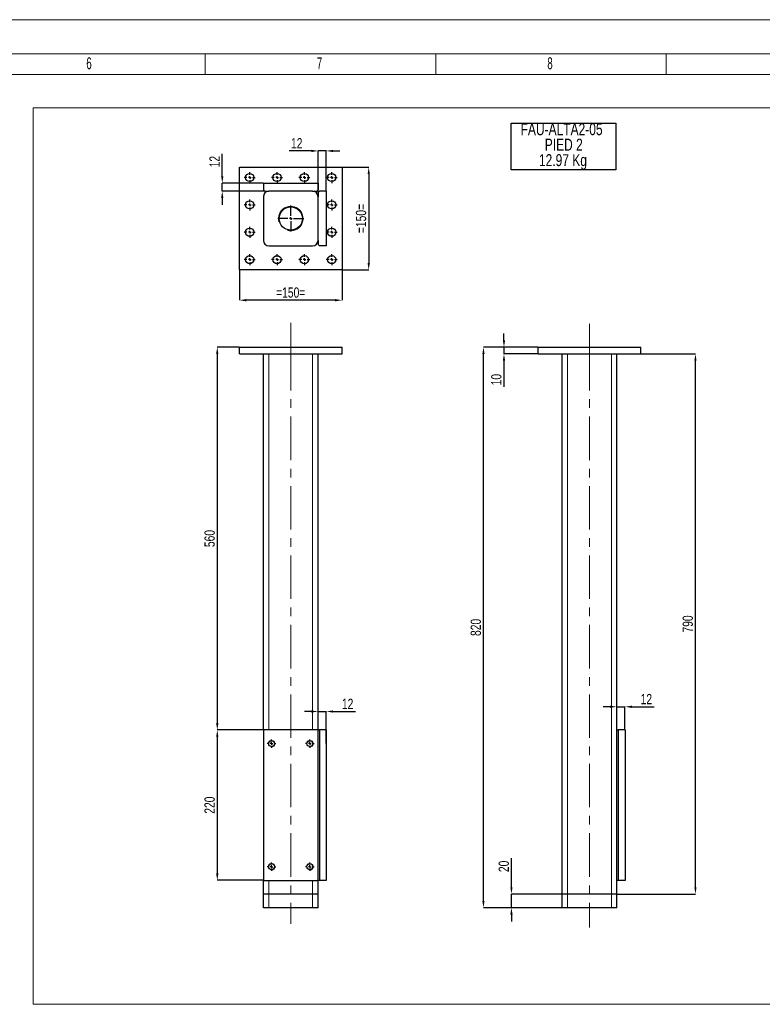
# Model space of a CAD drawing. Header units: millimetres. Extents: x 0 to 841, y 0 to 594.
# Tile 3 of 5: x 366 to 583, y 306 to 594. Entities that reach past the tile are written whole.
import ezdxf

# ---------------------------------------------------------------- set-up
doc = ezdxf.new("R2010")
doc.units = ezdxf.units.MM
doc.header["$PDSIZE"] = -1
doc.linetypes.add('CENTERX2', pattern=[20.32, 12.7, -2.54, 2.54, -2.54])
for name, color, linetype in [('COTES', 1, 'Continuous'), ('NOTES', 6, 'Continuous'), ('TRAIT-FINS', 9, 'Continuous'), ('TRAIT-MIXTES', 3, 'CENTERX2')]:
    doc.layers.add(name, color=color, linetype=linetype)
doc.layers.add('TRAIT-FORT', color=4, linetype='Continuous', lineweight=25)
doc.styles.add('SLDTEXTSTYLE0', font='TXT', dxfattribs={"width": 0.75})
doc.styles.add('SLDTEXTSTYLE1', font='TXT', dxfattribs={"width": 0.605})
doc.dimstyles.new('SLDDIMSTYLE4', dxfattribs={"dimtxt": 3, "dimasz": 2, "dimexe": 0, "dimexo": 0.0625, "dimgap": 0.75, "dimtad": 1, "dimlfac": 5, "dimrnd": 1e-09, "dimzin": 12, "dimdsep": 46, "dimtxsty": 'SLDTEXTSTYLE0', "dimsah": 1, "dimcen": 0.09, "dimadec": 0, "dimazin": 3, "dimtfac": 1, "dimtofl": 0, "dimtmove": 0, "dimatfit": 3, "dimfxl": 1, "dimfrac": 2, "dimtolj": 1, "dimtzin": 12, "dimarcsym": 0})
doc.dimstyles.new('SLDDIMSTYLE5', dxfattribs={"dimtxt": 3, "dimasz": 2, "dimexe": 0, "dimexo": 0.0625, "dimgap": 0.75, "dimtad": 1, "dimlfac": 5, "dimrnd": 1e-09, "dimzin": 12, "dimdsep": 46, "dimtxsty": 'SLDTEXTSTYLE0', "dimsah": 1, "dimcen": 0.09, "dimadec": 0, "dimazin": 3, "dimtfac": 1, "dimtmove": 0, "dimatfit": 0, "dimfxl": 1, "dimfrac": 2, "dimtolj": 1, "dimtzin": 12, "dimarcsym": 0})

# ---------------------------------------------------------------- blocks, each defined once
blk = doc.blocks.new('_D_28')
at = {"layer": 'COTES', "color": 0, "lineweight": -2, "transparency": 16777216}
for p, q in [((517.82, 498.14), (501.88, 498.14)), ((501.88, 336.14), (501.88, 496.14)), ((524.82, 334.14), (501.88, 334.14))]:
    blk.add_line(p, q, dxfattribs=at)
at = {"layer": 'COTES', "color": 0, "transparency": 16777216}
for points in [[(501.55, 496.14), (502.22, 496.14), (501.88, 498.14)], [(501.55, 336.14), (502.22, 336.14), (501.88, 334.14)]]:
    blk.add_solid(points, dxfattribs=at)
at = {"layer": 'Defpoints', "color": 0, "transparency": 16777216}
for p in [(501.88, 498.14), (517.88, 498.14), (524.88, 334.14)]:
    blk.add_point(p, dxfattribs=at)
at = {"layer": 'COTES', "color": 0, "transparency": 16777216, "insert": (498.13, 416.14), "char_height": 3, "attachment_point": 2, "rotation": 90, "style": 'SLDTEXTSTYLE0'}
blk.add_mtext('\\A1;820', dxfattribs=at)
blk = doc.blocks.new('_D_29')
at = {"layer": 'COTES', "color": 0, "lineweight": -2, "transparency": 16777216}
for p, q in [((547.95, 496.14), (563.88, 496.14)), ((563.88, 340.14), (563.88, 494.14)), ((540.95, 338.14), (563.88, 338.14))]:
    blk.add_line(p, q, dxfattribs=at)
at = {"layer": 'COTES', "color": 0, "transparency": 16777216}
for points in [[(563.55, 494.14), (564.22, 494.14), (563.88, 496.14)], [(563.55, 340.14), (564.22, 340.14), (563.88, 338.14)]]:
    blk.add_solid(points, dxfattribs=at)
at = {"layer": 'Defpoints', "color": 0, "transparency": 16777216}
for p in [(547.88, 496.14), (563.88, 496.14), (540.88, 338.14)]:
    blk.add_point(p, dxfattribs=at)
at = {"layer": 'COTES', "color": 0, "transparency": 16777216, "insert": (560.13, 417.14), "char_height": 3, "attachment_point": 2, "rotation": 90, "style": 'SLDTEXTSTYLE0'}
blk.add_mtext('\\A1;790', dxfattribs=at)
blk = doc.blocks.new('_D_30')
at = {"layer": 'COTES', "color": 0, "lineweight": -2, "transparency": 16777216}
for p, q in [((507.88, 500.14), (507.88, 502.14)), ((517.82, 498.14), (507.88, 498.14)), ((507.88, 498.14), (507.88, 496.14)), ((517.82, 496.14), (507.88, 496.14)), ((507.88, 494.14), (507.88, 486.57))]:
    blk.add_line(p, q, dxfattribs=at)
at = {"layer": 'COTES', "color": 0, "transparency": 16777216}
for points in [[(507.55, 500.14), (508.22, 500.14), (507.88, 498.14)], [(507.55, 494.14), (508.22, 494.14), (507.88, 496.14)]]:
    blk.add_solid(points, dxfattribs=at)
at = {"layer": 'Defpoints', "color": 0, "transparency": 16777216}
for p in [(507.88, 498.14), (517.88, 498.14), (517.88, 496.14)]:
    blk.add_point(p, dxfattribs=at)
at = {"layer": 'COTES', "color": 0, "transparency": 16777216, "insert": (504.13, 488.63), "char_height": 3, "attachment_point": 2, "rotation": 90, "style": 'SLDTEXTSTYLE0'}
blk.add_mtext('\\A1;10', dxfattribs=at)
blk = doc.blocks.new('_D_31')
at = {"layer": 'COTES', "color": 0, "lineweight": -2, "transparency": 16777216}
for p, q in [((510.07, 340.14), (510.07, 348.65)), ((524.82, 338.14), (510.07, 338.14)), ((510.07, 334.14), (510.07, 338.14)), ((524.82, 334.14), (510.07, 334.14)), ((510.07, 332.14), (510.07, 330.14))]:
    blk.add_line(p, q, dxfattribs=at)
at = {"layer": 'COTES', "color": 0, "transparency": 16777216}
for points in [[(509.74, 340.14), (510.4, 340.14), (510.07, 338.14)], [(509.74, 332.14), (510.4, 332.14), (510.07, 334.14)]]:
    blk.add_solid(points, dxfattribs=at)
at = {"layer": 'Defpoints', "color": 0, "transparency": 16777216}
for p in [(510.07, 338.14), (524.88, 338.14), (524.88, 334.14)]:
    blk.add_point(p, dxfattribs=at)
at = {"layer": 'COTES', "color": 0, "transparency": 16777216, "insert": (506.32, 346.22), "char_height": 3, "attachment_point": 2, "rotation": 90, "style": 'SLDTEXTSTYLE0'}
blk.add_mtext('\\A1;20', dxfattribs=at)
blk = doc.blocks.new('_D_32')
at = {"layer": 'COTES', "color": 0, "lineweight": -2, "transparency": 16777216}
for p, q in [((538.88, 392.92), (536.88, 392.92)), ((540.88, 386.2), (540.88, 392.92)), ((540.88, 392.92), (543.28, 392.92)), ((543.28, 386.2), (543.28, 392.92)), ((545.28, 392.92), (551.78, 392.92))]:
    blk.add_line(p, q, dxfattribs=at)
at = {"layer": 'COTES', "color": 0, "transparency": 16777216}
for points in [[(538.88, 393.25), (538.88, 392.58), (540.88, 392.92)], [(545.28, 393.25), (545.28, 392.58), (543.28, 392.92)]]:
    blk.add_solid(points, dxfattribs=at)
at = {"layer": 'Defpoints', "color": 0, "transparency": 16777216}
for p in [(543.28, 392.92), (540.88, 386.14), (543.28, 386.14)]:
    blk.add_point(p, dxfattribs=at)
at = {"layer": 'COTES', "color": 0, "transparency": 16777216, "insert": (549.53, 396.67), "char_height": 3, "attachment_point": 2, "style": 'SLDTEXTSTYLE0'}
blk.add_mtext('\\A1;12', dxfattribs=at)
blk = doc.blocks.new('SW_NOTE_8')
at = {"layer": 'NOTES', "color": 0}
for p, q in [((-0.08, -9.14), (-0.08, 4.49)), ((-0.08, 4.49), (30.57, 4.49)), ((30.57, 4.49), (30.57, -9.14)), ((30.57, -9.14), (-0.08, -9.14))]:
    blk.add_line(p, q, dxfattribs=at)
at = {"layer": 'NOTES', "color": 0, "char_height": 3.5, "attachment_point": 2, "style": 'SLDTEXTSTYLE0'}
for s, insert in [('FAU-ALTA2-05', (14.71, 4.51)), ('PIED 2', (15.34, -0.01)), ('12.97 Kg', (15.11, -4.54))]:
    blk.add_mtext(s, dxfattribs=dict(at, insert=insert))
blk = doc.blocks.new('_D_33')
at = {"layer": 'COTES', "color": 0, "lineweight": -2, "transparency": 16777216}
for p, q in [((430.45, 498.14), (424.03, 498.14)), ((424.03, 496.14), (424.03, 388.14)), ((437.45, 386.14), (424.03, 386.14))]:
    blk.add_line(p, q, dxfattribs=at)
at = {"layer": 'COTES', "color": 0, "transparency": 16777216}
for points in [[(423.69, 496.14), (424.36, 496.14), (424.03, 498.14)], [(423.69, 388.14), (424.36, 388.14), (424.03, 386.14)]]:
    blk.add_solid(points, dxfattribs=at)
at = {"layer": 'Defpoints', "color": 0, "transparency": 16777216}
for p in [(430.51, 498.14), (424.03, 386.14), (437.51, 386.14)]:
    blk.add_point(p, dxfattribs=at)
at = {"layer": 'COTES', "color": 0, "transparency": 16777216, "insert": (420.28, 442.14), "char_height": 3, "attachment_point": 2, "rotation": 90, "style": 'SLDTEXTSTYLE0'}
blk.add_mtext('\\A1;560', dxfattribs=at)
blk = doc.blocks.new('_D_34')
at = {"layer": 'COTES', "color": 0, "lineweight": -2, "transparency": 16777216}
for p, q in [((437.45, 386.14), (424.03, 386.14)), ((424.03, 384.14), (424.03, 344.14)), ((437.45, 342.14), (424.03, 342.14))]:
    blk.add_line(p, q, dxfattribs=at)
at = {"layer": 'COTES', "color": 0, "transparency": 16777216}
for points in [[(423.69, 384.14), (424.36, 384.14), (424.03, 386.14)], [(423.69, 344.14), (424.36, 344.14), (424.03, 342.14)]]:
    blk.add_solid(points, dxfattribs=at)
at = {"layer": 'Defpoints', "color": 0, "transparency": 16777216}
for p in [(437.51, 386.14), (424.03, 342.14), (437.51, 342.14)]:
    blk.add_point(p, dxfattribs=at)
at = {"layer": 'COTES', "color": 0, "transparency": 16777216, "insert": (420.28, 364.14), "char_height": 3, "attachment_point": 2, "rotation": 90, "style": 'SLDTEXTSTYLE0'}
blk.add_mtext('\\A1;220', dxfattribs=at)
blk = doc.blocks.new('_D_35')
at = {"layer": 'COTES', "color": 0, "lineweight": -2, "transparency": 16777216}
for p, q in [((451.51, 391.53), (449.51, 391.53)), ((453.51, 386.2), (453.51, 391.53)), ((453.51, 391.53), (455.91, 391.53)), ((455.91, 382.2), (455.91, 391.53)), ((457.91, 391.53), (464.41, 391.53))]:
    blk.add_line(p, q, dxfattribs=at)
at = {"layer": 'COTES', "color": 0, "transparency": 16777216}
for points in [[(451.51, 391.86), (451.51, 391.2), (453.51, 391.53)], [(457.91, 391.86), (457.91, 391.2), (455.91, 391.53)]]:
    blk.add_solid(points, dxfattribs=at)
at = {"layer": 'Defpoints', "color": 0, "transparency": 16777216}
for p in [(455.91, 391.53), (453.51, 386.14), (455.91, 382.14)]:
    blk.add_point(p, dxfattribs=at)
at = {"layer": 'COTES', "color": 0, "transparency": 16777216, "insert": (462.16, 395.28), "char_height": 3, "attachment_point": 2, "style": 'SLDTEXTSTYLE0'}
blk.add_mtext('\\A1;12', dxfattribs=at)
blk = doc.blocks.new('SW_CENTERMARKSYMBOL_22')
at = {"layer": 'TRAIT-MIXTES', "color": 0}
for p, q in [((-0.8, 0), (-1.25, 0)), ((0, 0), (-0.4, 0)), ((0, 0.8), (0, 1.25)), ((0, 0), (0, 0.4)), ((0, 0), (0, -0.4)), ((0, 0), (0.4, 0)), ((0.8, 0), (1.25, 0)), ((0, -0.8), (0, -1.25))]:
    blk.add_line(p, q, dxfattribs=at)
blk = doc.blocks.new('SW_CENTERMARKSYMBOL_23')
at = {"layer": 'TRAIT-MIXTES', "color": 0}
for p, q in [((-0.8, 0), (-1.25, 0)), ((0, 0), (-0.4, 0)), ((0, 0.8), (0, 1.25)), ((0, 0), (0, 0.4)), ((0, 0), (0, -0.4)), ((0, 0), (0.4, 0)), ((0.8, 0), (1.25, 0)), ((0, -0.8), (0, -1.25))]:
    blk.add_line(p, q, dxfattribs=at)
blk = doc.blocks.new('SW_CENTERMARKSYMBOL_24')
at = {"layer": 'TRAIT-MIXTES', "color": 0}
for p, q in [((-0.8, 0), (-1.25, 0)), ((0, 0), (-0.4, 0)), ((0, 0.8), (0, 1.25)), ((0, 0), (0, 0.4)), ((0, 0), (0, -0.4)), ((0, 0), (0.4, 0)), ((0.8, 0), (1.25, 0)), ((0, -0.8), (0, -1.25))]:
    blk.add_line(p, q, dxfattribs=at)
blk = doc.blocks.new('SW_CENTERMARKSYMBOL_25')
at = {"layer": 'TRAIT-MIXTES', "color": 0}
for p, q in [((-0.8, 0), (-1.25, 0)), ((0, 0), (-0.4, 0)), ((0, 0.8), (0, 1.25)), ((0, 0), (0, 0.4)), ((0, 0), (0, -0.4)), ((0, 0), (0.4, 0)), ((0.8, 0), (1.25, 0)), ((0, -0.8), (0, -1.25))]:
    blk.add_line(p, q, dxfattribs=at)
blk = doc.blocks.new('_D_36')
at = {"layer": 'COTES', "color": 0, "lineweight": -2, "transparency": 16777216}
for p, q in [((425.49, 548.16), (425.49, 554.66)), ((437.45, 546.16), (425.49, 546.16)), ((425.49, 543.76), (425.49, 546.16)), ((437.85, 543.76), (425.49, 543.76)), ((425.49, 541.76), (425.49, 539.76))]:
    blk.add_line(p, q, dxfattribs=at)
at = {"layer": 'COTES', "color": 0, "transparency": 16777216}
for points in [[(425.15, 548.16), (425.82, 548.16), (425.49, 546.16)], [(425.15, 541.76), (425.82, 541.76), (425.49, 543.76)]]:
    blk.add_solid(points, dxfattribs=at)
at = {"layer": 'Defpoints', "color": 0, "transparency": 16777216}
for p in [(425.49, 546.16), (437.51, 546.16), (437.91, 543.76)]:
    blk.add_point(p, dxfattribs=at)
at = {"layer": 'COTES', "color": 0, "transparency": 16777216, "insert": (421.74, 552.41), "char_height": 3, "attachment_point": 2, "rotation": 90, "style": 'SLDTEXTSTYLE0'}
blk.add_mtext('\\A1;12', dxfattribs=at)
blk = doc.blocks.new('_D_37')
at = {"layer": 'COTES', "color": 0, "lineweight": -2, "transparency": 16777216}
for p, q in [((451.51, 555.55), (445.01, 555.55)), ((453.51, 543.42), (453.51, 555.55)), ((455.91, 555.55), (453.51, 555.55)), ((455.91, 543.82), (455.91, 555.55)), ((457.91, 555.55), (459.91, 555.55))]:
    blk.add_line(p, q, dxfattribs=at)
at = {"layer": 'COTES', "color": 0, "transparency": 16777216}
for points in [[(451.51, 555.88), (451.51, 555.21), (453.51, 555.55)], [(457.91, 555.88), (457.91, 555.21), (455.91, 555.55)]]:
    blk.add_solid(points, dxfattribs=at)
at = {"layer": 'Defpoints', "color": 0, "transparency": 16777216}
for p in [(453.51, 555.55), (453.51, 543.36), (455.91, 543.76)]:
    blk.add_point(p, dxfattribs=at)
at = {"layer": 'COTES', "color": 0, "transparency": 16777216, "insert": (447.26, 559.3), "char_height": 3, "attachment_point": 2, "style": 'SLDTEXTSTYLE0'}
blk.add_mtext('\\A1;12', dxfattribs=at)
blk = doc.blocks.new('_D_38')
at = {"layer": 'COTES', "color": 0, "lineweight": -2, "transparency": 16777216}
for p, q in [((430.51, 520.7), (430.51, 511.87)), ((460.51, 520.7), (460.51, 511.87)), ((458.51, 511.87), (432.51, 511.87))]:
    blk.add_line(p, q, dxfattribs=at)
at = {"layer": 'COTES', "color": 0, "transparency": 16777216}
for points in [[(432.51, 512.2), (432.51, 511.53), (430.51, 511.87)], [(458.51, 512.2), (458.51, 511.53), (460.51, 511.87)]]:
    blk.add_solid(points, dxfattribs=at)
at = {"layer": 'Defpoints', "color": 0, "transparency": 16777216}
for p in [(430.51, 520.76), (460.51, 520.76), (430.51, 511.87)]:
    blk.add_point(p, dxfattribs=at)
at = {"layer": 'COTES', "color": 0, "transparency": 16777216, "insert": (445.51, 515.62), "char_height": 3, "attachment_point": 2, "style": 'SLDTEXTSTYLE0'}
blk.add_mtext('\\A1;=150=', dxfattribs=at)
blk = doc.blocks.new('_D_39')
at = {"layer": 'COTES', "color": 0, "lineweight": -2, "transparency": 16777216}
for p, q in [((460.58, 550.76), (468.32, 550.76)), ((468.32, 548.76), (468.32, 522.76)), ((460.58, 520.76), (468.32, 520.76))]:
    blk.add_line(p, q, dxfattribs=at)
at = {"layer": 'COTES', "color": 0, "transparency": 16777216}
for points in [[(467.99, 548.76), (468.66, 548.76), (468.32, 550.76)], [(467.99, 522.76), (468.66, 522.76), (468.32, 520.76)]]:
    blk.add_solid(points, dxfattribs=at)
at = {"layer": 'Defpoints', "color": 0, "transparency": 16777216}
for p in [(460.51, 550.76), (460.51, 520.76), (468.32, 520.76)]:
    blk.add_point(p, dxfattribs=at)
at = {"layer": 'COTES', "color": 0, "transparency": 16777216, "insert": (464.57, 535.76), "char_height": 3, "attachment_point": 2, "rotation": 90, "style": 'SLDTEXTSTYLE0'}
blk.add_mtext('\\A1;=150=', dxfattribs=at)
blk = doc.blocks.new('SW_CENTERMARKSYMBOL_26')
at = {"layer": 'TRAIT-MIXTES', "color": 0}
for p, q in [((0, 0.8), (0, 3.8)), ((-0.8, 0), (-3.8, 0)), ((0, 0), (-0.4, 0)), ((0, 0), (0, 0.4)), ((0, 0), (0, -0.4)), ((0, 0), (0.4, 0)), ((0.8, 0), (3.8, 0)), ((0, -0.8), (0, -3.8))]:
    blk.add_line(p, q, dxfattribs=at)
blk = doc.blocks.new('SW_CENTERMARKSYMBOL_27')
at = {"layer": 'TRAIT-MIXTES', "color": 0}
for p, q in [((-0.8, 0), (-1.6, 0)), ((0, 0), (-0.4, 0)), ((0, 0.8), (0, 1.6)), ((0, 0), (0, 0.4)), ((0, 0), (0, -0.4)), ((0, 0), (0.4, 0)), ((0.8, 0), (1.6, 0)), ((0, -0.8), (0, -1.6))]:
    blk.add_line(p, q, dxfattribs=at)
blk = doc.blocks.new('SW_CENTERMARKSYMBOL_28')
at = {"layer": 'TRAIT-MIXTES', "color": 0}
for p, q in [((-0.8, 0), (-1.6, 0)), ((0, 0), (-0.4, 0)), ((0, 0.8), (0, 1.6)), ((0, 0), (0, 0.4)), ((0, 0), (0, -0.4)), ((0, 0), (0.4, 0)), ((0.8, 0), (1.6, 0)), ((0, -0.8), (0, -1.6))]:
    blk.add_line(p, q, dxfattribs=at)
blk = doc.blocks.new('SW_CENTERMARKSYMBOL_29')
at = {"layer": 'TRAIT-MIXTES', "color": 0}
for p, q in [((-0.8, 0), (-1.6, 0)), ((0, 0), (-0.4, 0)), ((0, 0.8), (0, 1.6)), ((0, 0), (0, 0.4)), ((0, 0), (0, -0.4)), ((0, 0), (0.4, 0)), ((0.8, 0), (1.6, 0)), ((0, -0.8), (0, -1.6))]:
    blk.add_line(p, q, dxfattribs=at)
blk = doc.blocks.new('SW_CENTERMARKSYMBOL_30')
at = {"layer": 'TRAIT-MIXTES', "color": 0}
for p, q in [((-0.8, 0), (-1.6, 0)), ((0, 0), (-0.4, 0)), ((0, 0.8), (0, 1.6)), ((0, 0), (0, 0.4)), ((0, 0), (0, -0.4)), ((0, 0), (0.4, 0)), ((0.8, 0), (1.6, 0)), ((0, -0.8), (0, -1.6))]:
    blk.add_line(p, q, dxfattribs=at)
blk = doc.blocks.new('SW_CENTERMARKSYMBOL_31')
at = {"layer": 'TRAIT-MIXTES', "color": 0}
for p, q in [((-0.8, 0), (-1.6, 0)), ((0, 0), (-0.4, 0)), ((0, 0.8), (0, 1.6)), ((0, 0), (0, 0.4)), ((0, 0), (0, -0.4)), ((0, 0), (0.4, 0)), ((0.8, 0), (1.6, 0)), ((0, -0.8), (0, -1.6))]:
    blk.add_line(p, q, dxfattribs=at)
blk = doc.blocks.new('SW_CENTERMARKSYMBOL_32')
at = {"layer": 'TRAIT-MIXTES', "color": 0}
for p, q in [((-0.8, 0), (-1.6, 0)), ((0, 0), (-0.4, 0)), ((0, 0.8), (0, 1.6)), ((0, 0), (0, 0.4)), ((0, 0), (0, -0.4)), ((0, 0), (0.4, 0)), ((0.8, 0), (1.6, 0)), ((0, -0.8), (0, -1.6))]:
    blk.add_line(p, q, dxfattribs=at)
blk = doc.blocks.new('SW_CENTERMARKSYMBOL_33')
at = {"layer": 'TRAIT-MIXTES', "color": 0}
for p, q in [((-0.8, 0), (-1.6, 0)), ((0, 0), (-0.4, 0)), ((0, 0.8), (0, 1.6)), ((0, 0), (0, 0.4)), ((0, 0), (0, -0.4)), ((0, 0), (0.4, 0)), ((0.8, 0), (1.6, 0)), ((0, -0.8), (0, -1.6))]:
    blk.add_line(p, q, dxfattribs=at)
blk = doc.blocks.new('SW_CENTERMARKSYMBOL_34')
at = {"layer": 'TRAIT-MIXTES', "color": 0}
for p, q in [((-0.8, 0), (-1.6, 0)), ((0, 0), (-0.4, 0)), ((0, 0.8), (0, 1.6)), ((0, 0), (0, 0.4)), ((0, 0), (0, -0.4)), ((0, 0), (0.4, 0)), ((0.8, 0), (1.6, 0)), ((0, -0.8), (0, -1.6))]:
    blk.add_line(p, q, dxfattribs=at)
blk = doc.blocks.new('SW_CENTERMARKSYMBOL_35')
at = {"layer": 'TRAIT-MIXTES', "color": 0}
for p, q in [((-0.8, 0), (-1.6, 0)), ((0, 0), (-0.4, 0)), ((0, 0.8), (0, 1.6)), ((0, 0), (0, 0.4)), ((0, 0), (0, -0.4)), ((0, 0), (0.4, 0)), ((0.8, 0), (1.6, 0)), ((0, -0.8), (0, -1.6))]:
    blk.add_line(p, q, dxfattribs=at)
blk = doc.blocks.new('SW_CENTERMARKSYMBOL_36')
at = {"layer": 'TRAIT-MIXTES', "color": 0}
for p, q in [((-0.8, 0), (-1.6, 0)), ((0, 0), (-0.4, 0)), ((0, 0.8), (0, 1.6)), ((0, 0), (0, 0.4)), ((0, 0), (0, -0.4)), ((0, 0), (0.4, 0)), ((0.8, 0), (1.6, 0)), ((0, -0.8), (0, -1.6))]:
    blk.add_line(p, q, dxfattribs=at)
blk = doc.blocks.new('SW_CENTERMARKSYMBOL_37')
at = {"layer": 'TRAIT-MIXTES', "color": 0}
for p, q in [((-0.8, 0), (-1.6, 0)), ((0, 0), (-0.4, 0)), ((0, 0.8), (0, 1.6)), ((0, 0), (0, 0.4)), ((0, 0), (0, -0.4)), ((0, 0), (0.4, 0)), ((0.8, 0), (1.6, 0)), ((0, -0.8), (0, -1.6))]:
    blk.add_line(p, q, dxfattribs=at)
blk = doc.blocks.new('SW_CENTERMARKSYMBOL_38')
at = {"layer": 'TRAIT-MIXTES', "color": 0}
for p, q in [((-0.8, 0), (-1.6, 0)), ((0, 0), (-0.4, 0)), ((0, 0.8), (0, 1.6)), ((0, 0), (0, 0.4)), ((0, 0), (0, -0.4)), ((0, 0), (0.4, 0)), ((0.8, 0), (1.6, 0)), ((0, -0.8), (0, -1.6))]:
    blk.add_line(p, q, dxfattribs=at)

msp = doc.modelspace()

# ---------------------------------------------------------------- linework, layer by layer
at = {"lineweight": 18}
for p, q in [((841.001, 593.9431), (0.001, 593.9431)), ((831.001, 583.9431), (10.001, 583.9431)), ((420.5012, 577.9431), (420.5012, 583.9431)), ((487.9179, 577.9431), (487.9179, 583.9431)), ((555.3346, 577.9431), (555.3346, 583.9431)), ((16.001, 577.9431), (825.001, 577.9431)), ((370.2269, 568.135), (691.0538, 568.135)), ((370.2269, 568.135), (370.2269, 305.8674)), ((370.2269, 305.8674), (691.0538, 305.8674))]:
    msp.add_line(p, q, dxfattribs=at)
at = {"layer": 'TRAIT-FINS', "lineweight": 18}
for p, q in [((439.1144, 386.1371), (439.1144, 496.1371)), ((451.9144, 386.1371), (451.9144, 496.1371)), ((526.4849, 338.1371), (526.4849, 496.1371)), ((539.2849, 338.1371), (539.2849, 496.1371)), ((439.1144, 381.8499), (439.1144, 382.4243)), ((451.9144, 381.8499), (451.9144, 382.4243)), ((439.1144, 345.8499), (439.1144, 346.4243)), ((451.9144, 345.8499), (451.9144, 346.4243)), ((439.1144, 338.1371), (439.1144, 342.1371)), ((451.9144, 338.1371), (451.9144, 342.1371)), ((439.1144, 334.1371), (439.1144, 338.1371)), ((451.9144, 334.1371), (451.9144, 338.1371)), ((526.4849, 334.1371), (526.4849, 338.1371)), ((539.2849, 334.1371), (539.2849, 338.1371))]:
    msp.add_line(p, q, dxfattribs=at)
for centre, radius in [((445.5144, 535.7607), 3.6), ((439.9144, 382.1371), 0.95), ((451.1144, 382.1371), 0.95), ((439.9144, 346.1371), 0.95), ((451.1144, 346.1371), 0.95)]:
    msp.add_arc(centre, radius, 255, 195, dxfattribs=at)
at = {"layer": 'TRAIT-FORT', "lineweight": 25}
for p, q in [((430.5144, 520.7607), (430.5144, 550.7607)), ((430.5144, 550.7607), (460.5144, 550.7607)), ((460.5144, 550.7607), (460.5144, 520.7607)), ((437.5144, 546.1607), (453.5144, 546.1607)), ((437.5144, 546.1607), (437.5144, 544.1607)), ((453.5144, 546.1607), (453.5144, 544.1607)), ((437.5144, 544.1607), (437.9144, 543.7607)), ((437.5144, 542.1607), (437.5144, 529.3607)), ((437.9144, 543.7607), (439.1144, 543.7607)), ((451.9144, 543.7607), (439.1144, 543.7607)), ((451.9144, 543.7607), (453.1144, 543.7607)), ((453.1144, 543.7607), (453.5144, 544.1607)), ((453.9144, 543.7607), (453.5144, 543.3607)), ((453.5144, 543.3607), (453.5144, 542.1607)), ((453.5144, 529.3607), (453.5144, 542.1607)), ((455.9144, 543.7607), (453.9144, 543.7607)), ((455.9144, 543.7607), (455.9144, 527.7607)), ((439.1144, 527.7607), (451.9144, 527.7607)), ((453.5144, 529.3607), (453.5144, 528.1607)), ((453.5144, 528.1607), (453.9144, 527.7607)), ((455.9144, 527.7607), (453.9144, 527.7607)), ((460.5144, 520.7607), (430.5144, 520.7607)), ((430.5144, 496.1371), (430.5144, 498.1371)), ((430.5144, 498.1371), (460.5144, 498.1371)), ((430.5144, 496.1371), (460.5144, 496.1371)), ((437.5144, 386.1371), (437.5144, 496.1371)), ((453.5144, 386.1371), (453.5144, 496.1371)), ((460.5144, 496.1371), (460.5144, 498.1371)), ((517.8849, 498.1371), (547.8849, 498.1371)), ((517.8849, 496.1371), (517.8849, 498.1371)), ((517.8849, 496.1371), (547.8849, 496.1371)), ((524.8849, 338.1371), (524.8849, 496.1371)), ((540.8849, 386.1371), (540.8849, 496.1371)), ((547.8849, 496.1371), (547.8849, 498.1371)), ((453.5144, 386.1371), (437.5144, 386.1371)), ((437.5144, 386.1371), (437.5144, 342.1371)), ((453.5144, 386.1371), (453.9144, 386.1371)), ((453.5144, 342.1371), (453.5144, 386.1371)), ((453.9144, 386.1371), (453.9144, 342.1371)), ((455.9144, 386.1371), (453.9144, 386.1371)), ((455.9144, 386.1371), (455.9144, 342.1371)), ((540.8849, 342.1371), (540.8849, 386.1371)), ((540.8849, 386.1371), (541.2849, 386.1371)), ((541.2849, 386.1371), (541.2849, 342.1371)), ((543.2849, 386.1371), (541.2849, 386.1371)), ((543.2849, 386.1371), (543.2849, 342.1371)), ((437.5144, 342.1371), (453.5144, 342.1371)), ((437.5144, 338.1371), (437.5144, 342.1371)), ((453.9144, 342.1371), (453.5144, 342.1371)), ((453.5144, 338.1371), (453.5144, 342.1371)), ((455.9144, 342.1371), (453.9144, 342.1371)), ((541.2849, 342.1371), (540.8849, 342.1371)), ((540.8849, 338.1371), (540.8849, 342.1371)), ((543.2849, 342.1371), (541.2849, 342.1371)), ((437.5144, 334.1371), (437.5144, 338.1371)), ((439.1144, 338.1371), (437.5144, 338.1371)), ((451.9144, 338.1371), (439.1144, 338.1371)), ((453.5144, 338.1371), (451.9144, 338.1371)), ((453.5144, 334.1371), (453.5144, 338.1371)), ((524.8849, 334.1371), (524.8849, 338.1371)), ((526.4849, 338.1371), (524.8849, 338.1371)), ((539.2849, 338.1371), (526.4849, 338.1371)), ((540.8849, 338.1371), (539.2849, 338.1371)), ((540.8849, 334.1371), (540.8849, 338.1371)), ((439.1144, 334.1371), (437.5144, 334.1371)), ((451.9144, 334.1371), (439.1144, 334.1371)), ((453.5144, 334.1371), (451.9144, 334.1371)), ((526.4849, 334.1371), (524.8849, 334.1371)), ((539.2849, 334.1371), (526.4849, 334.1371)), ((540.8849, 334.1371), (539.2849, 334.1371))]:
    msp.add_line(p, q, dxfattribs=at)
for centre, radius in [((433.5144, 547.7607), 1.2), ((441.5144, 547.7607), 1.2), ((449.5144, 547.7607), 1.2), ((457.5144, 547.7607), 1.2), ((433.5144, 539.7607), 1.2), ((445.5144, 535.7607), 3.4), ((457.5144, 539.7607), 1.2), ((433.5144, 531.7607), 1.2), ((457.5144, 531.7607), 1.2), ((433.5144, 523.7607), 1.2), ((441.5144, 523.7607), 1.2), ((449.5144, 523.7607), 1.2), ((457.5144, 523.7607), 1.2), ((439.9144, 382.1371), 0.85), ((451.1144, 382.1371), 0.85), ((439.9144, 346.1371), 0.85), ((451.1144, 346.1371), 0.85)]:
    msp.add_circle(centre, radius, dxfattribs=at)
for centre, start, end in [((439.1144, 542.1607), 90, 180), ((451.9144, 542.1607), 0, 90), ((439.1144, 529.3607), 180, 270), ((451.9144, 529.3607), 270, 0)]:
    msp.add_arc(centre, 1.6, start, end, dxfattribs=at)
at = {"layer": 'TRAIT-MIXTES', "lineweight": 18}
for p, q in [((445.5144, 505.228), (445.5144, 498.1371)), ((532.8849, 504.9672), (532.8849, 498.1371)), ((445.5144, 498.1371), (445.5144, 329.4138)), ((532.8849, 498.1371), (532.8849, 328.3156))]:
    msp.add_line(p, q, dxfattribs=at)

# ---------------------------------------------------------------- block references
at = {"layer": 'NOTES'}
msp.add_blockref('SW_NOTE_8', (510.025, 559.1379), dxfattribs=at)
at = {"layer": 'TRAIT-MIXTES'}
for name, p in [('SW_CENTERMARKSYMBOL_34', (433.5144, 547.7607)), ('SW_CENTERMARKSYMBOL_33', (441.5144, 547.7607)), ('SW_CENTERMARKSYMBOL_32', (449.5144, 547.7607)), ('SW_CENTERMARKSYMBOL_31', (457.5144, 547.7607)), ('SW_CENTERMARKSYMBOL_35', (433.5144, 539.7607)), ('SW_CENTERMARKSYMBOL_26', (445.5144, 535.7607)), ('SW_CENTERMARKSYMBOL_30', (457.5144, 539.7607)), ('SW_CENTERMARKSYMBOL_36', (433.5144, 531.7607)), ('SW_CENTERMARKSYMBOL_29', (457.5144, 531.7607)), ('SW_CENTERMARKSYMBOL_37', (433.5144, 523.7607)), ('SW_CENTERMARKSYMBOL_38', (441.5144, 523.7607)), ('SW_CENTERMARKSYMBOL_27', (449.5144, 523.7607)), ('SW_CENTERMARKSYMBOL_28', (457.5144, 523.7607)), ('SW_CENTERMARKSYMBOL_24', (439.9144, 382.1371)), ('SW_CENTERMARKSYMBOL_22', (451.1144, 382.1371)), ('SW_CENTERMARKSYMBOL_25', (439.9144, 346.1371)), ('SW_CENTERMARKSYMBOL_23', (451.1144, 346.1371))]:
    msp.add_blockref(name, p, dxfattribs=at)

# ---------------------------------------------------------------- texts
at = {"layer": 'NOTES', "char_height": 3.5, "attachment_point": 1, "style": 'SLDTEXTSTYLE1'}
for s, insert in [('6', (385.7262, 582.9437)), ('7', (453.1429, 582.9437)), ('8', (520.5596, 582.9437))]:
    msp.add_mtext(s, dxfattribs=dict(at, insert=insert))

# ---------------------------------------------------------------- dimensions: what is measured, and where the dimension line sits
at = {"layer": 'COTES'}
for base, p1, p2, picture, middle in [((453.5144, 555.547), (455.9144, 543.7607), (453.5144, 543.3607), '_D_37', (447.2644, 555.547)), ((455.9144, 391.5294), (453.5144, 386.1371), (455.9144, 382.1371), '_D_35', (462.1644, 391.5294)), ((543.2849, 392.918), (540.8849, 386.1371), (543.2849, 386.1371), '_D_32', (549.5349, 392.918))]:
    dim = msp.add_linear_dim(base=base, p1=p1, p2=p2, dimstyle='SLDDIMSTYLE5', dxfattribs=at)
    dim.commit()
    dim.dimension.update_dxf_attribs({"geometry": picture, "text_midpoint": middle, "dimtype": 160})
for base, p1, p2, dimstyle, picture, middle in [((425.4851, 546.1607), (437.9144, 543.7607), (437.5144, 546.1607), 'SLDDIMSTYLE5', '_D_36', (425.4851, 552.4107)), ((507.8849, 498.1371), (517.8849, 496.1371), (517.8849, 498.1371), 'SLDDIMSTYLE5', '_D_30', (507.8849, 488.6276)), ((424.0251, 386.1371), (430.5144, 498.1371), (437.5144, 386.1371), 'SLDDIMSTYLE4', '_D_33', (424.0251, 442.1371)), ((501.8849, 498.1371), (524.8849, 334.1371), (517.8849, 498.1371), 'SLDDIMSTYLE4', '_D_28', (501.8849, 416.1371)), ((563.8849, 496.1371), (540.8849, 338.1371), (547.8849, 496.1371), 'SLDDIMSTYLE4', '_D_29', (563.8849, 417.1371)), ((424.0251, 342.1371), (437.5144, 386.1371), (437.5144, 342.1371), 'SLDDIMSTYLE4', '_D_34', (424.0251, 364.1371)), ((510.0703, 338.1371), (524.8849, 334.1371), (524.8849, 338.1371), 'SLDDIMSTYLE5', '_D_31', (510.0703, 346.2161))]:
    dim = msp.add_linear_dim(base=base, p1=p1, p2=p2, angle=90, dimstyle=dimstyle, dxfattribs=at)
    dim.commit()
    dim.dimension.update_dxf_attribs({"geometry": picture, "text_midpoint": middle, "dimtype": 160})
dim = msp.add_linear_dim(base=(468.3244, 520.7607), p1=(460.5144, 550.7607), p2=(460.5144, 520.7607), angle=90, text='=<>=', dimstyle='SLDDIMSTYLE4', dxfattribs=at)
dim.commit()
dim.dimension.update_dxf_attribs({"geometry": '_D_39', "text_midpoint": (468.3244, 535.7607), "dimtype": 160})
dim = msp.add_linear_dim(base=(430.5144, 511.8678), p1=(460.5144, 520.7607), p2=(430.5144, 520.7607), text='=<>=', dimstyle='SLDDIMSTYLE4', dxfattribs=at)
dim.commit()
dim.dimension.update_dxf_attribs({"geometry": '_D_38', "text_midpoint": (445.5144, 511.8678), "dimtype": 160})

doc.saveas('drawing.dxf')
